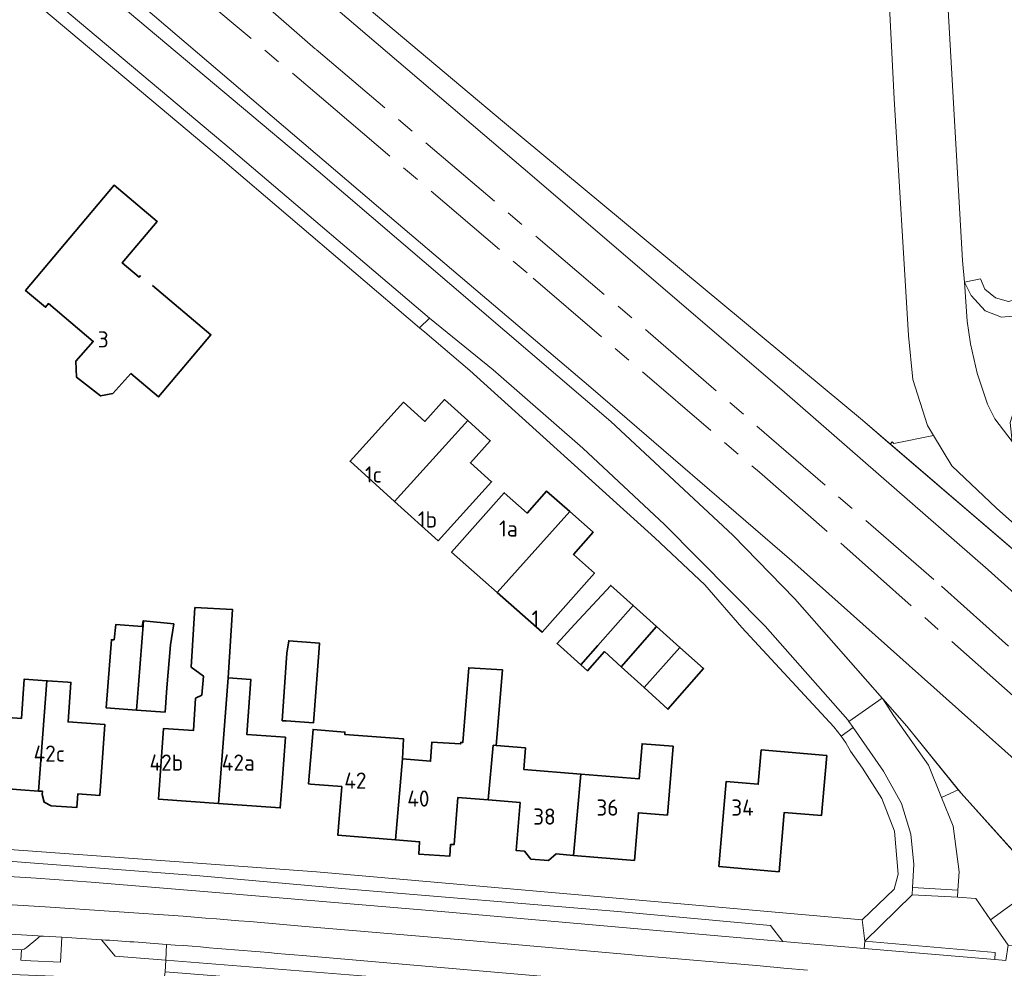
# Model space of a CAD drawing. Header units: metres. Extents: x 245598 to 248629, y 478632 to 481821.
# Tile 89 of 122: x 247397 to 247506, y 480262 to 480368. Entities that reach past the tile are written whole.
import ezdxf
from ezdxf.enums import TextEntityAlignment as Align

# ---------------------------------------------------------------- set-up
doc = ezdxf.new("R2010")
doc.units = ezdxf.units.M
doc.linetypes.add('AM-AS', pattern=[16, 10, -2, 2, -2])
for name, color, linetype, lineweight in [('B-XX-AM-AS_SPOOR-G', 10, 'AM-AS', 18), ('B-XX-GR-GRAS-GV', 60, 'Continuous', 13), ('B-XX-GR-GROENVOORZIENING-GV', 80, 'Continuous', 18), ('B-XX-IE-TERREINAFSCHEIDING_KUNSTMATIG_HEKWERK-G', 20, 'IE-TERREINAFSCHEIDING-KUNSTMATIG', 18), ('B-XX-KW-KUNSTWERK_GELUIDSWERING_SCHERM-G', 170, 'Continuous', 18), ('B-XX-OG-BEBOUWING-GV', 7, 'Continuous', 35), ('B-XX-OG-BEBOUWING-T18', 10, 'Continuous', 18), ('B-XX-OG-TERREIN_ERF-GV', 7, 'Continuous', 18), ('B-XX-VH-VERHARDING_GESLOTEN-GV', 252, 'Continuous', 18), ('B-XX-VH-VERHARDING_HALFVERHARDING-GV', 252, 'Continuous', 18), ('B-XX-VH-VERHARDING_OPEN-GV', 252, 'Continuous', 18)]:
    doc.layers.add(name, color=color, linetype=linetype, lineweight=lineweight)
doc.styles.add('NLCS-ISO-M-T18', font='NLCS-ISO.ttf', dxfattribs={"height": 1.8})
doc.linetypes.add('IE-TERREINAFSCHEIDING-KUNSTMATIG', pattern='A,4,[82,NLCS.SHX,S=0.75,R=90,X=0,Y=0],4,-2', length=10)

msp = doc.modelspace()

# ---------------------------------------------------------------- linework, layer by layer
at = {"layer": 'B-XX-AM-AS_SPOOR-G'}
for points in [[(247414.756, 480371.851), (247430.225, 480358.851), (247453.757, 480338.814), (247478.871, 480317.238), (247488.263, 480309.064), (247507.874, 480291.662), (247524.484, 480276.457), (247538.41, 480263.334), (247547.823, 480254.15), (247555.473, 480246.541), (247568.904, 480232.825), (247576.854, 480224.534), (247585.562, 480215.219), (247601.464, 480197.824), (247617.188, 480179.851), (247632.156, 480162.09), (247645.156, 480146.107), (247660.22, 480127.093), (247669.706, 480114.509)], [(247422.068, 480370.823), (247429.642, 480364.192), (247466.519, 480332.857), (247499.1, 480304.603), (247509.794, 480295.058), (247519.731, 480285.997), (247531.555, 480275.059), (247544.39, 480262.974), (247559.39, 480248.179), (247568.828, 480238.621), (247576.877, 480230.256), (247592.933, 480213.203), (247608.315, 480196.197), (247628.186, 480173.189), (247639.601, 480159.562), (247647.026, 480150.322), (247657.736, 480136.765), (247670.329, 480120.254), (247673.983, 480115.355)]]:
    msp.add_lwpolyline(points, dxfattribs=at)
at = {"layer": 'B-XX-GR-GRAS-GV'}
for points in [[(247382.613, 480390.332), (247429.858, 480350.686), (247462.38, 480322.887), (247475.919, 480310.249), (247482.804, 480303.189), (247492.523, 480292.14), (247492.571, 480292.085), (247495.249, 480289.04), (247500.958, 480281.979), (247501.267, 480281.597), (247510.225, 480271.646), (247511.27, 480270.485), (247513.001, 480268.733), (247515.758, 480266.835), (247518.148, 480266.035), (247530.219, 480264.185), (247528.156, 480266.123), (247507.518, 480285.094), (247482.46, 480307.408), (247460.172, 480326.659), (247436.579, 480346.672), (247331.251, 480436.52)], [(247364.179, 480426.443), (247453.884, 480349.956), (247481.659, 480326.154), (247504.29, 480306.425), (247519.99, 480292.291), (247536.672, 480276.896), (247547.903, 480266.201), (247548.686, 480265.41), (247549.822, 480264.262), (247551.457, 480263.758), (247559.669, 480262.997), (247540.525, 480279.337), (247532.719, 480286.231), (247515.069, 480301.818), (247493.406, 480320.375), (247490.32, 480323.018), (247450.361, 480356.257), (247401.979, 480396.899)]]:
    msp.add_lwpolyline(points, dxfattribs=at)
at = {"layer": 'B-XX-GR-GROENVOORZIENING-GV'}
for points in [[(247498.214, 480321.334), (247493.806, 480320.448), (247493.605, 480320.607), (247493.406, 480320.375), (247515.069, 480301.818), (247532.719, 480286.231), (247534.087, 480287.851), (247512.95, 480306.36), (247505.21, 480313.25), (247500.26, 480317.95)], [(247492.571, 480292.085), (247493.76, 480290.23), (247497.65, 480284.71), (247499.114, 480281.125), (247500.958, 480281.979), (247495.249, 480289.04)], [(247499.114, 480281.125), (247500.41, 480277.95), (247501.06, 480272.85), (247500.925, 480270.844), (247500.88, 480270.045), (247502.929, 480269.894), (247504.55, 480267.537), (247510.225, 480271.646), (247501.267, 480281.597), (247500.958, 480281.979)], [(247504.55, 480267.537), (247506.496, 480264.706), (247528.8, 480262.85), (247529.21, 480264.03), (247531.24, 480263.81), (247531.74, 480263.14), (247531.75, 480262.484), (247532.911, 480262.359), (247532.386, 480263.853), (247530.219, 480264.185), (247518.148, 480266.035), (247515.758, 480266.835), (247513.001, 480268.733), (247511.27, 480270.485), (247510.225, 480271.646)]]:
    msp.add_lwpolyline(points, close=True, dxfattribs=at)
for points in [[(247396.934, 480264.211), (247396.859, 480263.037), (247397.971, 480262.964), (247401.258, 480262.839), (247401.398, 480265.609), (247399.347, 480265.734)], [(247398.719, 480265.489), (247397.433, 480264.442)]]:
    msp.add_lwpolyline(points, dxfattribs=at)
for points in [[(247399.347, 480265.734, 0.1848148), (247398.719, 480265.489)], [(247397.433, 480264.442, -0.1586444), (247396.934, 480264.211)]]:
    msp.add_lwpolyline(points, format="xyb", dxfattribs=at)
at = {"layer": 'B-XX-IE-TERREINAFSCHEIDING_KUNSTMATIG_HEKWERK-G'}
for points in [[(247559.669, 480262.997), (247540.525, 480279.337), (247515.069, 480301.818), (247490.32, 480323.018), (247450.361, 480356.257), (247401.979, 480396.899), (247395.55, 480402.142), (247372.153, 480422.364), (247336.413, 480452.857), (247320.588, 480466.668), (247306.264, 480478.84), (247279.465, 480501.816), (247268.691, 480510.883), (247262.296, 480516.409), (247262.111, 480516.637), (247262.524, 480517.106), (247227.954, 480546.717), (247210.389, 480561.546), (247201.719, 480569.188), (247202.95, 480570.57)], [(247246.991, 480505.47), (247279.186, 480477.93), (247309.217, 480452.731), (247335.652, 480429.991), (247344.32, 480422.645), (247349.718, 480418.892), (247382.613, 480390.332), (247429.858, 480350.686), (247462.38, 480322.887), (247475.919, 480310.249), (247482.804, 480303.189), (247495.249, 480289.04), (247501.267, 480281.597), (247511.27, 480270.485), (247513.001, 480268.733), (247515.758, 480266.835), (247518.148, 480266.035), (247532.386, 480263.853), (247532.911, 480262.359)]]:
    msp.add_lwpolyline(points, dxfattribs=at)
at = {"layer": 'B-XX-KW-KUNSTWERK_GELUIDSWERING_SCHERM-G'}
for points in [[(247028.302, 480694.233), (247034.459, 480689.323), (247051.649, 480674.761), (247140.942, 480598.628), (247141.611, 480594.647), (247144.815, 480591.86), (247148.968, 480591.884), (247154.803, 480586.834), (247194.427, 480553.171), (247223.257, 480528.435), (247258.878, 480498.229), (247305.193, 480458.659), (247331.251, 480436.52), (247436.579, 480346.672), (247460.172, 480326.659), (247482.46, 480307.408), (247507.518, 480285.094), (247528.156, 480266.123)], [(247364.179, 480426.443), (247453.884, 480349.956), (247481.659, 480326.154), (247504.29, 480306.425), (247519.99, 480292.291), (247536.672, 480276.896), (247547.903, 480266.201)]]:
    msp.add_lwpolyline(points, dxfattribs=at)
at = {"layer": 'B-XX-OG-BEBOUWING-GV'}
for points in [[(247410.145, 480339.113), (247409.98, 480338.918), (247408.105, 480340.501), (247411.981, 480345.091), (247407.215, 480349.115), (247397.369, 480337.452), (247399.59, 480335.577), (247399.925, 480335.974), (247404.888, 480331.785), (247402.97, 480329.589), (247403.042, 480327.811), (247405.696, 480325.726), (247407.056, 480326.002), (247409.051, 480328.22)], [(247409.051, 480328.22), (247412.132, 480325.619), (247417.952, 480332.513), (247411.455, 480337.998)]]:
    msp.add_lwpolyline(points, dxfattribs=at)
for points in [[(247446.479, 480323.006), (247443.914, 480325.325), (247441.707, 480322.884), (247439.334, 480325.028), (247433.413, 480318.477), (247438.362, 480314.004)], [(247438.362, 480314.004), (247443.202, 480309.63), (247449.131, 480316.19), (247446.788, 480318.308), (247448.986, 480320.74), (247446.479, 480323.006)], [(247457.803, 480312.885), (247455.237, 480315.159), (247453.069, 480312.713), (247450.533, 480314.961), (247444.697, 480308.377), (247449.738, 480303.908)], [(247449.738, 480303.908), (247454.735, 480299.478), (247460.558, 480306.047), (247458.229, 480308.112), (247460.411, 480310.574), (247457.803, 480312.885)], [(247464.857, 480302.448), (247462.367, 480304.681), (247458.358, 480300.343), (247456.396, 480298.22), (247459.049, 480295.868), (247460.937, 480297.998)], [(247416.962, 480292.486), (247416.248, 480292.15), (247416.012, 480288.561), (247412.699, 480288.803), (247412.128, 480280.951), (247418.817, 480280.464), (247419.886, 480294.398), (247420.355, 480302.005), (247416.176, 480302.217), (247415.765, 480295.608), (247417.116, 480294.6)], [(247461.68, 480297.322), (247463.533, 480295.637), (247467.461, 480300.112), (247464.857, 480302.448), (247460.937, 480297.998), (247459.049, 480295.868), (247459.801, 480295.202)], [(247406.548, 480293.931), (247406.333, 480291.063), (247409.706, 480290.825), (247409.903, 480293.617), (247410.466, 480300.747), (247410.44, 480300.75), (247410.34, 480300.1), (247407.41, 480300.35), (247407.2, 480298.65), (247406.91, 480298.64)], [(247409.903, 480293.617), (247409.706, 480290.825), (247412.869, 480290.602), (247413.069, 480293.32), (247413.46, 480298.09), (247413.83, 480300.4), (247410.466, 480300.747)], [(247470.044, 480297.796), (247467.461, 480300.112), (247463.533, 480295.637), (247466.076, 480293.324)], [(247426.33, 480289.65), (247429.366, 480289.426), (247429.94, 480297.2), (247430.01, 480298.28), (247426.6, 480298.54), (247426.39, 480297.14), (247425.88, 480289.65)], [(247466.076, 480293.324), (247468.72, 480290.92), (247472.679, 480295.432), (247470.044, 480297.796)], [(247448.761, 480280.844), (247449.321, 480286.932), (247449.656, 480286.904), (247450.344, 480295.301), (247446.602, 480295.534), (247445.919, 480287.213), (247445.705, 480287.231), (247445.691, 480287.066), (247442.5, 480287.28), (247442.356, 480285.141), (247439.23, 480285.399), (247438.455, 480276.42), (247441.129, 480276.199), (247441.035, 480274.836), (247444.481, 480274.598), (247444.572, 480275.915), (247444.958, 480275.883), (247445.39, 480281.122)], [(247398.791, 480281.841), (247399.722, 480294.091), (247397.23, 480294.273), (247396.912, 480289.904), (247392.909, 480290.196), (247392.679, 480290.213), (247392.253, 480284.356), (247392.105, 480282.329), (247396.837, 480281.984)], [(247399.722, 480294.091), (247398.791, 480281.841), (247399.236, 480281.808), (247399.209, 480281.439), (247399.436, 480280.6), (247400.215, 480280.213), (247403.058, 480280.005), (247403.169, 480281.521), (247405.612, 480281.343), (247406.186, 480289.211), (247402.087, 480289.51), (247402.406, 480293.895), (247402.082, 480293.919), (247399.808, 480294.085)], [(247418.817, 480280.464), (247425.661, 480279.965), (247425.867, 480282.795), (247426.232, 480287.804), (247421.961, 480288.116), (247422.405, 480294.215), (247419.886, 480294.398)], [(247429.035, 480282.614), (247432.489, 480282.329), (247432.12, 480277.853), (247432.046, 480276.949), (247438.455, 480276.42), (247439.23, 480285.399), (247439.365, 480287.633), (247432.828, 480288.134), (247432.849, 480288.386), (247429.311, 480288.678), (247428.812, 480282.632)], [(247458.244, 480274.695), (247459.049, 480283.716), (247452.694, 480284.241), (247452.891, 480286.637), (247449.656, 480286.904), (247449.321, 480286.932), (247448.761, 480280.844), (247452.304, 480280.551), (247451.865, 480275.221), (247452.772, 480275.146), (247453.493, 480274.274), (247455.437, 480274.114), (247456.3, 480274.855)], [(247459.049, 480283.716), (247458.244, 480274.695), (247465.001, 480274.137), (247465.437, 480279.434), (247468.664, 480279.168), (247469.295, 480286.81), (247465.838, 480287.095), (247465.515, 480283.182)], [(247474.364, 480273.462), (247481.063, 480272.878), (247481.637, 480279.466), (247485.769, 480279.105), (247486.351, 480285.773), (247479.072, 480286.408), (247478.739, 480282.592), (247475.187, 480282.902)]]:
    msp.add_lwpolyline(points, close=True, dxfattribs=at)
at = {"layer": 'B-XX-OG-TERREIN_ERF-GV'}
for points in [[(247401.979, 480396.899), (247450.361, 480356.257), (247490.32, 480323.018), (247493.406, 480320.375), (247493.605, 480320.607), (247493.806, 480320.448), (247498.214, 480321.334), (247497.54, 480322.45), (247495.91, 480327.54), (247495.44, 480332.45), (247493.85, 480358.74), (247493.13, 480372.63)], [(247389.45, 480275.78), (247429.7, 480272.85), (247468.03, 480269.5), (247490.3, 480267.55), (247493.85, 480270.93), (247494.29, 480272.59), (247493.88, 480277.38), (247492.49, 480281), (247490.34, 480284.38), (247489.01, 480286.25), (247488.48, 480287.2), (247487.94, 480287.93), (247487.16, 480288.98), (247476.94, 480300), (247472.81, 480304.74), (247467.26, 480309.96), (247446.71, 480328.55), (247441.71, 480332.81), (247441.14, 480333.3), (247419.25, 480351.95), (247393.36, 480373.69)], [(247411.455, 480337.998), (247417.952, 480332.513), (247412.132, 480325.619), (247409.051, 480328.22), (247407.056, 480326.002), (247405.696, 480325.726), (247403.042, 480327.811), (247402.97, 480329.589), (247404.888, 480331.785), (247399.925, 480335.974), (247399.59, 480335.577), (247397.369, 480337.452), (247407.215, 480349.115), (247411.981, 480345.091), (247408.105, 480340.501), (247409.98, 480338.918), (247410.145, 480339.113)], [(247392.909, 480290.196), (247396.912, 480289.904), (247397.23, 480294.273), (247399.722, 480294.091), (247399.808, 480294.085), (247402.082, 480293.919), (247402.406, 480293.895), (247402.087, 480289.51), (247406.186, 480289.211), (247405.612, 480281.343), (247403.169, 480281.521), (247403.058, 480280.005), (247400.215, 480280.213), (247399.436, 480280.6), (247399.209, 480281.439), (247399.236, 480281.808), (247398.791, 480281.841), (247396.837, 480281.984), (247392.105, 480282.329)]]:
    msp.add_lwpolyline(points, dxfattribs=at)
for points in [[(247446.479, 480323.006), (247448.986, 480320.74), (247446.788, 480318.308), (247449.131, 480316.19), (247443.202, 480309.63), (247438.362, 480314.004), (247433.413, 480318.477), (247439.334, 480325.028), (247441.707, 480322.884), (247443.914, 480325.325)], [(247449.738, 480303.908), (247444.697, 480308.377), (247450.533, 480314.961), (247453.069, 480312.713), (247455.237, 480315.159), (247457.803, 480312.885), (247460.411, 480310.574), (247458.229, 480308.112), (247460.558, 480306.047), (247454.735, 480299.478)], [(247467.461, 480300.112), (247470.044, 480297.796), (247472.679, 480295.432), (247468.72, 480290.92), (247466.076, 480293.324), (247463.533, 480295.637), (247461.68, 480297.322), (247459.801, 480295.202), (247459.049, 480295.868), (247456.396, 480298.22), (247458.358, 480300.343), (247462.367, 480304.681), (247464.857, 480302.448)], [(247416.012, 480288.561), (247416.248, 480292.15), (247416.962, 480292.486), (247417.116, 480294.6), (247415.765, 480295.608), (247416.176, 480302.217), (247420.355, 480302.005), (247419.886, 480294.398), (247422.405, 480294.215), (247421.961, 480288.116), (247426.232, 480287.804), (247425.867, 480282.795), (247425.661, 480279.965), (247418.817, 480280.464), (247412.128, 480280.951), (247412.699, 480288.803)], [(247409.706, 480290.825), (247406.333, 480291.063), (247406.548, 480293.931), (247406.91, 480298.64), (247407.2, 480298.65), (247407.41, 480300.35), (247410.34, 480300.1), (247410.44, 480300.75), (247410.466, 480300.747), (247413.83, 480300.4), (247413.46, 480298.09), (247413.069, 480293.32), (247412.869, 480290.602)], [(247429.366, 480289.426), (247426.33, 480289.65), (247425.88, 480289.65), (247426.39, 480297.14), (247426.6, 480298.54), (247430.01, 480298.28), (247429.94, 480297.2)], [(247432.12, 480277.853), (247432.489, 480282.329), (247429.035, 480282.614), (247428.812, 480282.632), (247429.311, 480288.678), (247432.849, 480288.386), (247432.828, 480288.134), (247439.365, 480287.633), (247439.23, 480285.399), (247442.356, 480285.141), (247442.5, 480287.28), (247445.691, 480287.066), (247445.705, 480287.231), (247445.919, 480287.213), (247446.602, 480295.534), (247450.344, 480295.301), (247449.656, 480286.904), (247452.891, 480286.637), (247452.694, 480284.241), (247459.049, 480283.716), (247465.515, 480283.182), (247465.838, 480287.095), (247469.295, 480286.81), (247468.664, 480279.168), (247465.437, 480279.434), (247465.001, 480274.137), (247458.244, 480274.695), (247456.3, 480274.855), (247455.437, 480274.114), (247453.493, 480274.274), (247452.772, 480275.146), (247451.865, 480275.221), (247452.304, 480280.551), (247448.761, 480280.844), (247445.39, 480281.122), (247444.958, 480275.883), (247444.572, 480275.915), (247444.481, 480274.598), (247441.035, 480274.836), (247441.129, 480276.199), (247438.455, 480276.42), (247432.046, 480276.949)], [(247474.364, 480273.462), (247475.187, 480282.902), (247478.739, 480282.592), (247479.072, 480286.408), (247486.351, 480285.773), (247485.769, 480279.105), (247481.637, 480279.466), (247481.063, 480272.878)]]:
    msp.add_lwpolyline(points, close=True, dxfattribs=at)
at = {"layer": 'B-XX-VH-VERHARDING_GESLOTEN-GV'}
for points in [[(247394.32, 480374.843), (247420.219, 480353.095), (247442.25, 480334.35), (247449.29, 480328.64), (247459.28, 480319.93), (247468.35, 480311.45), (247479.5, 480300.16), (247488.69, 480289.76), (247488.82, 480289.572), (247492.523, 480292.14), (247482.804, 480303.189), (247475.919, 480310.249), (247462.38, 480322.887), (247429.858, 480350.686), (247382.613, 480390.332)], [(247540.331, 480371.08), (247535.727, 480365.724), (247524.95, 480353.23), (247510.25, 480336.05), (247508.29, 480334.7), (247505.75, 480334.48), (247503.95, 480335.19), (247502.39, 480336.88), (247501.65, 480338.36), (247501.946, 480334.015), (247502.313, 480331.503), (247503.048, 480328.257), (247504.212, 480324.827), (247505.008, 480323.173), (247506.95, 480320.68), (247506.74, 480322.78), (247507.4, 480324.88), (247507.4, 480324.86), (247508.117, 480325.817), (247508.95, 480326.93), (247530.95, 480352.71), (247556.4, 480382.29)], [(247493.13, 480372.63), (247493.85, 480358.74), (247495.44, 480332.45), (247495.91, 480327.54), (247497.54, 480322.45), (247498.214, 480321.334), (247500.26, 480317.95), (247505.21, 480313.25), (247512.95, 480306.36)], [(247506.95, 480320.68), (247505.008, 480323.173), (247504.212, 480324.827), (247503.048, 480328.257), (247502.313, 480331.503), (247501.946, 480334.015), (247501.65, 480338.36), (247501.44, 480340.78), (247499.76, 480369.95)], [(247506.253, 480263.018), (247505.018, 480263.119), (247490.526, 480264.356), (247481.478, 480265.136), (247467.035, 480266.381), (247443.535, 480268.456), (247419.825, 480270.473), (247404.668, 480271.711), (247398.556, 480272.157), (247392.446, 480272.549)], [(247484.202, 480261.943), (247481.586, 480262.177), (247478.971, 480262.41), (247476.355, 480262.641), (247473.739, 480262.871), (247471.122, 480263.099), (247468.506, 480263.326), (247465.89, 480263.551), (247463.905, 480263.72), (247443.326, 480265.517), (247428.428, 480266.791), (247427.207, 480266.902), (247425.975, 480267.012), (247424.743, 480267.12), (247423.512, 480267.226), (247422.28, 480267.331), (247421.048, 480267.435), (247419.816, 480267.536), (247418.583, 480267.637), (247417.351, 480267.735), (247416.119, 480267.832), (247414.886, 480267.927), (247399.539, 480268.979), (247390.917, 480269.483)], [(247390.917, 480269.483), (247399.539, 480268.979), (247414.886, 480267.927), (247416.119, 480267.832), (247417.351, 480267.735), (247418.583, 480267.637), (247419.816, 480267.536), (247421.048, 480267.435), (247422.28, 480267.331), (247423.512, 480267.226), (247424.743, 480267.12), (247425.975, 480267.012), (247427.207, 480266.902), (247428.428, 480266.791), (247443.326, 480265.517), (247463.905, 480263.72), (247465.89, 480263.551), (247468.506, 480263.326), (247471.122, 480263.099), (247473.739, 480262.871), (247476.355, 480262.641), (247478.971, 480262.41), (247481.586, 480262.177), (247484.202, 480261.943)], [(247390.752, 480266.237), (247399.347, 480265.734), (247401.398, 480265.609)], [(247428.143, 480263.554), (247443.046, 480262.279), (247477.698, 480259.26), (247491.751, 480257.993), (247492.681, 480257.907), (247495.504, 480257.645), (247495.787, 480257.619), (247510.766, 480256.122)]]:
    msp.add_lwpolyline(points, dxfattribs=at)
for points in [[(247401.398, 480265.609, -0.0011342), (247405.788, 480265.324)], [(247405.788, 480265.324, -0.0019013), (247413.04, 480264.808)], [(247413.04, 480264.808, -0.0039837), (247428.143, 480263.554)]]:
    msp.add_lwpolyline(points, format="xyb", dxfattribs=at)
at = {"layer": 'B-XX-VH-VERHARDING_HALFVERHARDING-GV'}
for points in [[(247331.251, 480436.52), (247436.579, 480346.672), (247460.172, 480326.659), (247482.46, 480307.408), (247507.518, 480285.094)], [(247519.99, 480292.291), (247504.29, 480306.425), (247481.659, 480326.154), (247453.884, 480349.956), (247364.179, 480426.443)]]:
    msp.add_lwpolyline(points, dxfattribs=at)
at = {"layer": 'B-XX-VH-VERHARDING_OPEN-GV'}
for points in [[(247393.36, 480373.69), (247419.25, 480351.95), (247441.14, 480333.3), (247442.25, 480334.35), (247420.219, 480353.095), (247394.32, 480374.843)], [(247481.478, 480265.136), (247490.526, 480264.356), (247490.594, 480265.147), (247490.3, 480267.55), (247468.03, 480269.5), (247429.7, 480272.85), (247389.45, 480275.78), (247389.19, 480272.735)], [(247392.446, 480272.549), (247393.987, 480274.177), (247416.729, 480272.408), (247432.891, 480270.979), (247463.161, 480268.475), (247480.093, 480266.909), (247481.478, 480265.136)], [(247373.826, 480266.81), (247375.224, 480265.151), (247396.934, 480264.211)], [(247401.398, 480265.609), (247401.258, 480262.839), (247397.971, 480262.964), (247396.859, 480263.037), (247396.934, 480264.211), (247375.224, 480265.151), (247373.826, 480266.81)], [(247399.347, 480265.734), (247390.752, 480266.237)], [(247397.433, 480264.442), (247398.719, 480265.489)], [(247383.73, 480261.94), (247405.11, 480261.1), (247405.09, 480260.25), (247407.601, 480259.733), (247409.891, 480259.579), (247410.688, 480260.314), (247412.65, 480260.183), (247412.88, 480261.75), (247412.948, 480263.058), (247407.329, 480263.508), (247405.788, 480265.324)], [(247405.788, 480265.324), (247407.329, 480263.508), (247412.948, 480263.058), (247413.04, 480264.808)], [(247413.04, 480264.808), (247412.948, 480263.058), (247437.025, 480261.129), (247474.773, 480257.859), (247490.687, 480256.504), (247492.681, 480257.907)], [(247492.681, 480257.907), (247491.751, 480257.993), (247477.698, 480259.26), (247443.046, 480262.279), (247428.143, 480263.554)]]:
    msp.add_lwpolyline(points, dxfattribs=at)
for points in [[(247501.65, 480338.36), (247502.39, 480336.88), (247503.95, 480335.19), (247505.75, 480334.48), (247508.29, 480334.7), (247510.25, 480336.05), (247508.858, 480337.324), (247508.31, 480336.69), (247506.55, 480336.21), (247505.08, 480336.63), (247503.93, 480337.59), (247503.429, 480338.745)], [(247489.288, 480288.897), (247488.82, 480289.572), (247488.69, 480289.76), (247479.5, 480300.16), (247468.35, 480311.45), (247459.28, 480319.93), (247449.29, 480328.64), (247442.25, 480334.35), (247441.14, 480333.3), (247441.71, 480332.81), (247446.71, 480328.55), (247467.26, 480309.96), (247472.81, 480304.74), (247476.94, 480300), (247487.16, 480288.98), (247487.94, 480287.93)], [(247489.288, 480288.897), (247492.65, 480284.05), (247494.64, 480280.45), (247495.68, 480277.06), (247496.04, 480273.69), (247495.896, 480271.127), (247500.925, 480270.844), (247501.06, 480272.85), (247500.41, 480277.95), (247499.114, 480281.125), (247497.65, 480284.71), (247493.76, 480290.23), (247492.571, 480292.085), (247492.523, 480292.14), (247488.82, 480289.572)], [(247496.04, 480273.69), (247495.68, 480277.06), (247494.64, 480280.45), (247492.65, 480284.05), (247489.288, 480288.897), (247487.94, 480287.93), (247488.48, 480287.2), (247489.01, 480286.25), (247490.34, 480284.38), (247492.49, 480281), (247493.88, 480277.38), (247494.29, 480272.59), (247493.85, 480270.93), (247490.3, 480267.55), (247490.594, 480265.147), (247495.851, 480270.328), (247495.896, 480271.127)], [(247481.478, 480265.136), (247480.093, 480266.909), (247463.161, 480268.475), (247432.891, 480270.979), (247416.729, 480272.408), (247393.987, 480274.177), (247392.446, 480272.549), (247398.556, 480272.157), (247404.668, 480271.711), (247419.825, 480270.473), (247443.535, 480268.456), (247467.035, 480266.381)], [(247500.925, 480270.844), (247495.896, 480271.127), (247495.851, 480270.328), (247500.88, 480270.045)], [(247506.496, 480264.706), (247504.55, 480267.537), (247502.929, 480269.894), (247500.88, 480270.045), (247495.851, 480270.328), (247490.594, 480265.147), (247505.078, 480263.906), (247505.018, 480263.119), (247506.253, 480263.018)], [(247490.526, 480264.356), (247505.018, 480263.119), (247505.078, 480263.906), (247490.594, 480265.147)], [(247495.504, 480257.645), (247492.681, 480257.907), (247490.687, 480256.504), (247474.773, 480257.859), (247437.025, 480261.129), (247412.948, 480263.058), (247412.88, 480261.75), (247424.59, 480260.85), (247447.99, 480258.96), (247480.41, 480256.08), (247480.976, 480256.029), (247495.142, 480254.586), (247495.703, 480256.824), (247495.787, 480257.619)]]:
    msp.add_lwpolyline(points, close=True, dxfattribs=at)
for points in [[(247398.719, 480265.489, -0.1848148), (247399.347, 480265.734)], [(247405.788, 480265.324, 0.0011342), (247401.398, 480265.609)], [(247396.934, 480264.211, 0.1586444), (247397.433, 480264.442)], [(247413.04, 480264.808, 0.0019013), (247405.788, 480265.324)], [(247428.143, 480263.554, 0.0039837), (247413.04, 480264.808)]]:
    msp.add_lwpolyline(points, format="xyb", dxfattribs=at)

# ---------------------------------------------------------------- texts
at = {"layer": 'B-XX-OG-BEBOUWING-T18', "style": 'NLCS-ISO-M-T18'}
for s, p in [('3', (247406, 480332)), ('1c', (247436, 480317)), ('1b', (247442, 480312)), ('1a', (247451, 480311)), ('1', (247454, 480301)), ('42c', (247400, 480286)), ('42b', (247413, 480285)), ('42a', (247421, 480285)), ('42', (247434, 480283)), ('40', (247441, 480281)), ('36', (247462, 480280)), ('34', (247477, 480280)), ('38', (247455, 480279))]:
    msp.add_text(s, height=1.8, dxfattribs=at).set_placement(p, align=Align.MIDDLE_CENTER)

doc.saveas('drawing.dxf')
